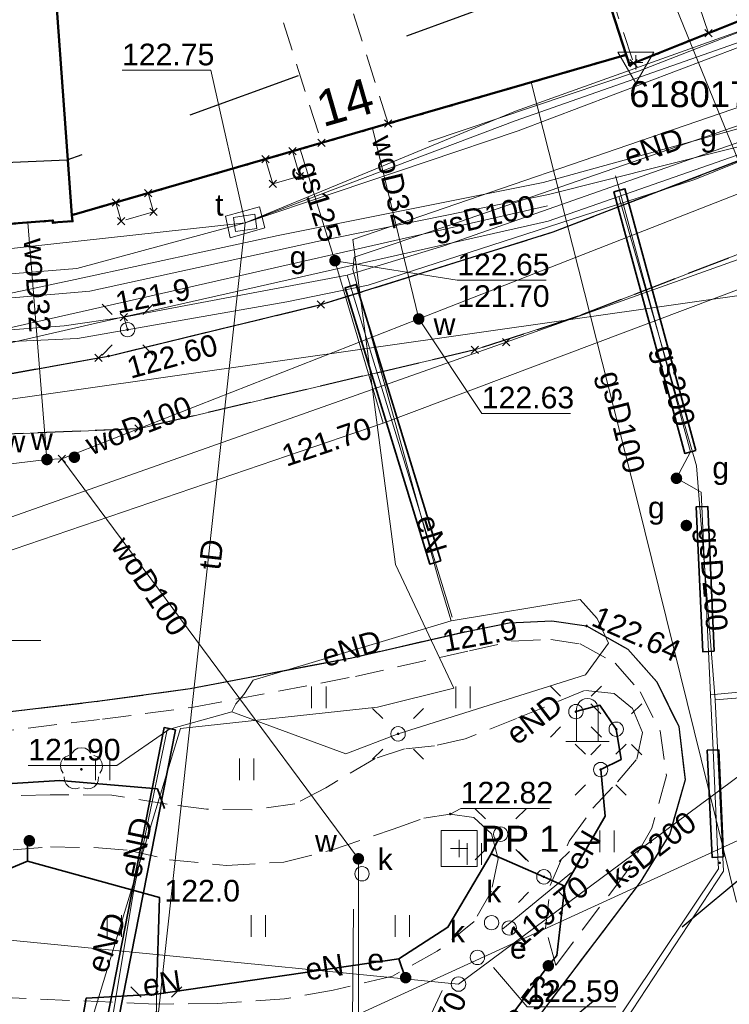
# Model space of a CAD drawing. Extents: x 6472695 to 6473494, y 5822279 to 5823456.
# Tile 12 of 49: x 6472902 to 6472926, y 5822587 to 5822622. Entities that reach past the tile are written whole.
import ezdxf
from ezdxf.enums import TextEntityAlignment as Align

# ---------------------------------------------------------------- set-up
doc = ezdxf.new("R2010")
doc.units = 0
for name, pattern in [('KROPK2', [1, 0.05, -0.95]), ('PRZER1-1', [1, 0.5, -0.5]), ('PRZER2-1', [1.5, 1, -0.5]), ('PRZER3-1', [2, 1.5, -0.5])]:
    doc.linetypes.add(name, pattern=pattern)
doc.layers.get('0').update_dxf_attribs({"color": 253, "linetype": 'CONTINUOUS'})
for name, color, linetype, lineweight in [('EGBU', 253, 'CONTINUOUS', 50), ('EGBZ', 253, 'CONTINUOUS', 18), ('EGDE', 253, 'CONTINUOUS', 18), ('EGPG', 253, 'CONTINUOUS', 18), ('EGUG', 253, 'CONTINUOUS', 18), ('GEPADR_O', 253, 'CONTINUOUS', 18), ('GESJAE', 253, 'CONTINUOUS', 50), ('GSPPRB', 253, 'CONTINUOUS', 18), ('GSSINN', 253, 'CONTINUOUS', 18), ('GUPPRZ_O', 253, 'CONTINUOUS', 18), ('OSSH', 253, 'CONTINUOUS', 18), ('OSSH_O', 253, 'CONTINUOUS', 18), ('OSSP', 253, 'CONTINUOUS', 18), ('OSSP_O', 253, 'CONTINUOUS', 18), ('OTDP', 253, 'CONTINUOUS', 18), ('OTKC', 253, 'CONTINUOUS', 18), ('OTKJ', 7, 'CONTINUOUS', 30), ('OTKK', 7, 'CONTINUOUS', 30), ('OTRS', 253, 'CONTINUOUS', 13), ('OTRS_O', 253, 'CONTINUOUS', 13), ('OTZL', 253, 'CONTINUOUS', 18), ('OTZT', 253, 'CONTINUOUS', 18), ('Ramka sekcyjna', 253, 'CONTINUOUS', 18), ('SUEO', 253, 'CONTINUOUS', 18), ('SUEP', 253, 'CONTINUOUS', 18), ('SUEP_O', 253, 'CONTINUOUS', 18), ('SUEU', 253, 'CONTINUOUS', 18), ('SUEU_O', 253, 'CONTINUOUS', 18), ('SUGP', 253, 'CONTINUOUS', 18), ('SUGP_O', 253, 'CONTINUOUS', 18), ('SUGW', 253, 'CONTINUOUS', 18), ('SUGW_O', 253, 'CONTINUOUS', 18), ('SUKP', 253, 'CONTINUOUS', 18), ('SUKP_O', 253, 'CONTINUOUS', 18), ('SULO', 253, 'CONTINUOUS', 35), ('SUPK', 253, 'CONTINUOUS', 18), ('SUPP', 253, 'CONTINUOUS', 18), ('SUPW', 253, 'CONTINUOUS', 18), ('SUPW_O', 253, 'CONTINUOUS', 18), ('SUTP', 253, 'CONTINUOUS', 18), ('SUTP_O', 253, 'CONTINUOUS', 18), ('SUWP', 253, 'CONTINUOUS', 18), ('SUWP_O', 253, 'CONTINUOUS', 18), ('SUWW', 253, 'CONTINUOUS', 18), ('SUWW_O', 253, 'CONTINUOUS', 18)]:
    doc.layers.add(name, color=color, linetype=linetype, lineweight=lineweight)
doc.styles.add('Arial', font='Arial')

# ---------------------------------------------------------------- blocks, each defined once
blk = doc.blocks.new('D_GSPPRB0')
at = {"color": 0, "lineweight": 18}
for points in [[(-0.12726, -0.12726), (0.12726, 0.12726)], [(-0.12726, 0.12726), (0.12726, -0.12726)]]:
    blk.add_lwpolyline(points, dxfattribs=at)
blk = doc.blocks.new('D_GUPGZA1')
blk.add_hatch(color=0).paths.add_polyline_path([(-0.2, 0), (-0.193185, -0.051764), (-0.173205, -0.1), (-0.141421, -0.141421), (-0.1, -0.173205), (-0.051764, -0.193185), (0, -0.2), (0.051764, -0.193185), (0.1, -0.173205), (0.141421, -0.141421), (0.173205, -0.1), (0.193185, -0.051764), (0.2, 0), (0.193185, 0.051764), (0.173205, 0.1), (0.141421, 0.141421), (0.1, 0.173205), (0.051764, 0.193185), (0, 0.2), (-0.051764, 0.193185), (-0.1, 0.173205), (-0.141421, 0.141421), (-0.173205, 0.1), (-0.193185, 0.051764)])
blk = doc.blocks.new('D_GUPIWZ1_1')
at = {"color": 0}
blk.add_lwpolyline([(0, 0.25), (0.064705, 0.241481), (0.125, 0.216506), (0.176777, 0.176777), (0.216506, 0.125), (0.241481, 0.064705), (0.25, 0), (0.241481, -0.064705), (0.216506, -0.125), (0.176777, -0.176777), (0.125, -0.216506), (0.064705, -0.241481), (0, -0.25), (-0.064705, -0.241481), (-0.125, -0.216506), (-0.176777, -0.176777), (-0.216506, -0.125), (-0.241481, -0.064705), (-0.25, 0), (-0.241481, 0.064705), (-0.216506, 0.125), (-0.176777, 0.176777), (-0.125, 0.216506), (-0.064705, 0.241481)], close=True, dxfattribs=at)
blk = doc.blocks.new('D_GUPIWZ1_3')
at = {"color": 0}
blk.add_lwpolyline([(0.375, -0.25), (-0.375, -0.25), (-0.375, 0.25), (0.375, 0.25)], close=True, dxfattribs=at)
blk = doc.blocks.new('D_GUPWZA1')
blk.add_hatch(color=0).paths.add_polyline_path([(-0.2, 0), (-0.193185, -0.051764), (-0.173205, -0.1), (-0.141421, -0.141421), (-0.1, -0.173205), (-0.051764, -0.193185), (0, -0.2), (0.051764, -0.193185), (0.1, -0.173205), (0.141421, -0.141421), (0.173205, -0.1), (0.193185, -0.051764), (0.2, 0), (0.193185, 0.051764), (0.173205, 0.1), (0.141421, 0.141421), (0.1, 0.173205), (0.051764, 0.193185), (0, 0.2), (-0.051764, 0.193185), (-0.1, 0.173205), (-0.141421, 0.141421), (-0.173205, 0.1), (-0.193185, 0.051764)])
blk = doc.blocks.new('D_GEPPGD1_2')
blk.add_hatch(color=0).paths.add_polyline_path([(0, -0.045), (0.013906, -0.042798), (0.02645, -0.036406), (0.036406, -0.02645), (0.042798, -0.013906), (0.045, 0), (0.042798, 0.013906), (0.036406, 0.02645), (0.02645, 0.036406), (0.013906, 0.042798), (0, 0.045), (-0.013906, 0.042798), (-0.02645, 0.036406), (-0.036406, 0.02645), (-0.042798, 0.013906), (-0.045, 0), (-0.042798, -0.013906), (-0.036406, -0.02645), (-0.02645, -0.036406), (-0.013906, -0.042798)])
blk = doc.blocks.new('D_GSPSSH1')
at = {"color": 0}
blk.add_lwpolyline([(0.625, 0.360844), (-0.625, 0.360844), (0, -0.721688)], close=True, dxfattribs=at)
for points in [[(0.25, 0), (-0.25, 0)], [(0, 0.25), (0, -0.25)]]:
    blk.add_lwpolyline(points, dxfattribs=at)
blk = doc.blocks.new('D_GSPWPS1')
blk.add_hatch(color=0).paths.add_polyline_path([(-0.045, 0), (-0.043467, -0.011647), (-0.038971, -0.0225), (-0.03182, -0.03182), (-0.0225, -0.038971), (-0.011647, -0.043467), (0, -0.045), (0.011647, -0.043467), (0.0225, -0.038971), (0.03182, -0.03182), (0.038971, -0.0225), (0.043467, -0.011647), (0.045, 0), (0.043467, 0.011647), (0.038971, 0.0225), (0.03182, 0.03182), (0.0225, 0.038971), (0.011647, 0.043467), (0, 0.045), (-0.011647, 0.043467), (-0.0225, 0.038971), (-0.03182, 0.03182), (-0.038971, 0.0225), (-0.043467, 0.011647)])
blk = doc.blocks.new('D_GSPOPM1')
at = {"color": 0}
for points in [[(0.375, 0), (0.375, 1.125), (0.362222, 1.222057), (0.32476, 1.3125), (0.265165, 1.390165), (0.1875, 1.44976), (0.097057, 1.487222), (0, 1.5), (-0.097057, 1.487222), (-0.1875, 1.44976), (-0.265165, 1.390165), (-0.32476, 1.3125), (-0.362222, 1.222057), (-0.375, 1.125)], [(-0.375, 0), (-0.375, 1.125)], [(0.75, 0), (-0.75, 0)]]:
    blk.add_lwpolyline(points, dxfattribs=at)
blk = doc.blocks.new('D_GSPSSP1')
at = {"color": 0}
blk.add_lwpolyline([(0.625, 0.625), (0.625, -0.625), (-0.625, -0.625), (-0.625, 0.625)], close=True, dxfattribs=at)
for points in [[(0.3, 0), (-0.3, 0)], [(0, 0.3), (0, -0.3)]]:
    blk.add_lwpolyline(points, dxfattribs=at)
blk = doc.blocks.new('D_GSPRDL1')
blk.add_hatch(color=0).paths.add_polyline_path([(0, -0.045), (0.013906, -0.042798), (0.02645, -0.036406), (0.036406, -0.02645), (0.042798, -0.013906), (0.045, 0), (0.042798, 0.013906), (0.036406, 0.02645), (0.02645, 0.036406), (0.013906, 0.042798), (0, 0.045), (-0.013906, 0.042798), (-0.02645, 0.036406), (-0.036406, 0.02645), (-0.042798, 0.013906), (-0.045, 0), (-0.042798, -0.013906), (-0.036406, -0.02645), (-0.02645, -0.036406), (-0.013906, -0.042798)])
at = {"color": 0}
for points in [[(-0.324277, 0.563333), (-0.240553, 0.662679), (-0.127956, 0.727494), (0, 0.75), (0.127956, 0.727494), (0.240553, 0.662679), (0.324277, 0.563333)], [(-0.635969, -0.134326), (-0.70458, -0.024001), (-0.731429, 0.103115), (-0.713292, 0.231763), (-0.652348, 0.346501), (-0.55591, 0.433559), (-0.435555, 0.482485)], [(0.435555, 0.482485), (0.55591, 0.433559), (0.652348, 0.346501), (0.713292, 0.231763), (0.731429, 0.103115), (0.70458, -0.024001), (0.635969, -0.134326)], [(-0.068773, -0.646351), (-0.194901, -0.677512), (-0.324092, -0.663766), (-0.440839, -0.606763), (-0.531129, -0.513345), (-0.584125, -0.394725), (-0.593465, -0.265141)], [(0.593465, -0.265141), (0.584125, -0.394725), (0.531129, -0.513345), (0.440839, -0.606763), (0.324092, -0.663766), (0.194901, -0.677512), (0.068773, -0.646351)]]:
    blk.add_lwpolyline(points, dxfattribs=at)
blk = doc.blocks.new('D_GUPEUT1')
blk.add_hatch(color=0).paths.add_polyline_path([(-0.2, 0), (-0.193185, -0.051764), (-0.173205, -0.1), (-0.141421, -0.141421), (-0.1, -0.173205), (-0.051764, -0.193185), (0, -0.2), (0.051764, -0.193185), (0.1, -0.173205), (0.141421, -0.141421), (0.173205, -0.1), (0.193185, -0.051764), (0.2, 0), (0.193185, 0.051764), (0.173205, 0.1), (0.141421, 0.141421), (0.1, 0.173205), (0.051764, 0.193185), (0, 0.2), (-0.051764, 0.193185), (-0.1, 0.173205), (-0.141421, 0.141421), (-0.173205, 0.1), (-0.193185, 0.051764)])
blk = doc.blocks.new('D_GUPELA2')
blk.add_hatch(color=0).paths.add_polyline_path([(-0.001087, 0.044987), (0.011881, 0.043403), (0.021281, 0.03965), (0.030065, 0.033482), (0.038133, 0.023893), (0.043117, 0.012881), (0.044986, 0.001113), (0.044323, -0.007777), (0.040557, -0.019497), (0.033417, -0.030138), (0.024849, -0.037517), (0.013788, -0.042836), (0.002013, -0.044955), (-0.00982, -0.043916), (-0.020466, -0.040077), (-0.029541, -0.033946), (-0.036867, -0.025804), (-0.04187, -0.01649), (-0.04461, -0.005909), (-0.044532, 0.006476), (-0.041285, 0.017903), (-0.034764, 0.028574), (-0.024479, 0.03776), (-0.013449, 0.042943)])
at = {"color": 0}
for points in [[(-0.883883, 0.883883), (-0.53033, 0.53033)], [(0.883883, 0.883883), (0.53033, 0.53033)], [(-0.883883, -0.883883), (-0.53033, -0.53033)], [(0.883883, -0.883883), (0.53033, -0.53033)]]:
    blk.add_lwpolyline(points, dxfattribs=at)
blk = doc.blocks.new('D_GUPELA1')
at = {"color": 0}
blk.add_lwpolyline([(0, 0.25), (0.064705, 0.241481), (0.125, 0.216506), (0.176777, 0.176777), (0.216506, 0.125), (0.241481, 0.064705), (0.25, 0), (0.241481, -0.064705), (0.216506, -0.125), (0.176777, -0.176777), (0.125, -0.216506), (0.064705, -0.241481), (0, -0.25), (-0.064705, -0.241481), (-0.125, -0.216506), (-0.176777, -0.176777), (-0.216506, -0.125), (-0.241481, -0.064705), (-0.25, 0), (-0.241481, 0.064705), (-0.216506, 0.125), (-0.176777, 0.176777), (-0.125, 0.216506), (-0.064705, 0.241481)], close=True, dxfattribs=at)
blk = doc.blocks.new('D_GUPISN1')
at = {"color": 0}
blk.add_lwpolyline([(0, 0.25), (0.064705, 0.241481), (0.125, 0.216506), (0.176777, 0.176777), (0.216506, 0.125), (0.241481, 0.064705), (0.25, 0), (0.241481, -0.064705), (0.216506, -0.125), (0.176777, -0.176777), (0.125, -0.216506), (0.064705, -0.241481), (0, -0.25), (-0.064705, -0.241481), (-0.125, -0.216506), (-0.176777, -0.176777), (-0.216506, -0.125), (-0.241481, -0.064705), (-0.25, 0), (-0.241481, 0.064705), (-0.216506, 0.125), (-0.176777, 0.176777), (-0.125, 0.216506), (-0.064705, 0.241481)], close=True, dxfattribs=at)
blk = doc.blocks.new('D_GSSUTR1')
at = {"color": 0}
for points in [[(-0.25666, 0.36165), (-0.25666, -0.38835)], [(0.24334, -0.38835), (0.24334, 0.36165)]]:
    blk.add_lwpolyline(points, dxfattribs=at)

msp = doc.modelspace()

# ---------------------------------------------------------------- linework, layer by layer
at = {"linetype": 'PRZER1-1', "ltscale": 8}
for points in [[(6473015.972, 5822668.559), (6472994.902, 5822657.921), (6472974.069, 5822744.59), (6472961.713, 5822742.027), (6472954.353, 5822745.057), (6472947.022, 5822744.395), (6472948.935, 5822739.377), (6472963.077, 5822649.636), (6472954.471, 5822643.913), (6472941.488, 5822630.565), (6472903.408, 5822616.646), (6472870.365, 5822615.347)], [(6472867.427, 5822584.768), (6472899.009, 5822582.347), (6472904.485, 5822578.253), (6472918.602, 5822584.949), (6472931.947, 5822596.048), (6472961.416, 5822608.307), (6472985.727, 5822620.307), (6472990.013, 5822623.143), (6472991.048, 5822621.843), (6473001.374, 5822628.822), (6473000.679, 5822630.199), (6473029.761, 5822649.439)]]:
    msp.add_lwpolyline(points, dxfattribs=at)
at = {"layer": 'EGBU', "linetype": 'Continuous'}
msp.add_lwpolyline([(6472954.7, 5822632.982), (6472943.322, 5822628.281), (6472943.388, 5822628.125), (6472936.524, 5822625.382), (6472936.427, 5822625.612), (6472926.681, 5822621.698), (6472926.767, 5822621.495), (6472925.676, 5822621.057), (6472923.073, 5822620.01), (6472922.925, 5822619.951), (6472922.811, 5822620.303), (6472920.274, 5822628.168), (6472920.369, 5822628.199), (6472922.918, 5822629.024), (6472921.44, 5822633.27), (6472924.731, 5822634.644), (6472924.993, 5822634.537), (6472931.757, 5822637.364), (6472931.23, 5822638.661), (6472952.981, 5822647.494), (6472955.02, 5822642.482), (6472956.696, 5822638.36), (6472958.343, 5822634.312), (6472954.75, 5822632.862)], close=True, dxfattribs=at)
for points in [[(6472901.935, 5822637.366), (6472903.582, 5822614.745), (6472903.6, 5822614.536), (6472902.922, 5822614.484), (6472902.916, 5822614.554), (6472898.389, 5822614.209), (6472898.394, 5822614.139), (6472897.826, 5822614.096), (6472897.821, 5822614.166), (6472891.459, 5822613.681), (6472891.464, 5822613.611), (6472891.075, 5822613.581), (6472888.891, 5822613.415), (6472888.253, 5822613.366), (6472888.248, 5822613.436), (6472888.138, 5822613.428), (6472887.131, 5822626.84)], [(6472920.274, 5822628.168), (6472922.811, 5822620.303), (6472914.556, 5822617.917), (6472912.245, 5822617.249), (6472903.582, 5822614.745), (6472901.935, 5822637.366)]]:
    msp.add_lwpolyline(points, dxfattribs=at)
at = {"layer": 'EGBZ', "linetype": 'PRZER2-1'}
for points in [[(6472914.556, 5822617.917), (6472910.947, 5822629.294), (6472908.641, 5822628.559), (6472912.245, 5822617.249)], [(6472925.676, 5822621.057), (6472922.918, 5822629.024), (6472920.369, 5822628.199), (6472923.073, 5822620.01)]]:
    msp.add_lwpolyline(points, dxfattribs=at)
at = {"layer": 'EGDE', "linetype": 'Continuous'}
for points in [[(6472958.343, 5822634.312), (6472954.75, 5822632.862), (6472954.7, 5822632.982), (6472943.322, 5822628.281), (6472943.388, 5822628.125), (6472936.524, 5822625.382), (6472936.427, 5822625.612), (6472926.681, 5822621.698), (6472926.767, 5822621.495), (6472922.925, 5822619.951), (6472922.811, 5822620.303), (6472919.101, 5822631.805), (6472914.703, 5822644.763), (6472911.527, 5822643.698), (6472911.142, 5822653.411), (6472931.301, 5822658.08), (6472946.312, 5822663.89)], [(6472922.811, 5822620.303), (6472903.582, 5822614.745), (6472901.919, 5822637.595), (6472901.579, 5822637.583), (6472901.157, 5822650.021), (6472901.783, 5822650.037), (6472901.659, 5822653.034), (6472911.142, 5822653.411), (6472911.527, 5822643.698), (6472914.703, 5822644.763), (6472919.101, 5822631.805)], [(6472847.489, 5822472.189), (6472838.691, 5822476.963), (6472858.077, 5822503.153), (6472861.934, 5822508.203), (6472870.236, 5822519.279), (6472888.274, 5822543.02), (6472891.286, 5822546.982), (6472896.898, 5822554.366), (6472900.9, 5822564.309), (6472903.241, 5822573.841), (6472903.453, 5822573.784), (6472905.167, 5822580.324), (6472905.693, 5822580.649), (6472904.255, 5822582.798), (6472942.484, 5822600.286), (6472934.635, 5822590.138), (6472910.451, 5822558.58), (6472910.149, 5822558.143), (6472910.21, 5822557.985), (6472886.117, 5822525.173)]]:
    msp.add_lwpolyline(points, close=True, dxfattribs=at)
for points in [[(6472901.157, 5822650.021), (6472901.579, 5822637.583), (6472901.919, 5822637.595), (6472903.582, 5822614.745), (6472903.6, 5822614.536), (6472902.922, 5822614.484), (6472902.916, 5822614.554), (6472898.389, 5822614.209), (6472898.394, 5822614.139), (6472897.826, 5822614.096), (6472897.821, 5822614.166), (6472891.459, 5822613.681), (6472891.464, 5822613.611), (6472888.253, 5822613.366), (6472888.248, 5822613.436), (6472888.138, 5822613.428), (6472887.131, 5822626.84), (6472886.623, 5822637.404), (6472885.237, 5822658.049)], [(6472898.389, 5822614.209), (6472902.916, 5822614.554), (6472902.922, 5822614.484), (6472903.6, 5822614.536), (6472903.582, 5822614.745), (6472922.811, 5822620.303), (6472922.925, 5822619.951), (6472926.767, 5822621.495)], [(6472942.484, 5822600.286), (6472904.255, 5822582.798)]]:
    msp.add_lwpolyline(points, dxfattribs=at)
at = {"layer": 'EGUG', "linetype": 'PRZER1-1'}
msp.add_lwpolyline([(6472946.312, 5822663.89), (6472958.343, 5822634.312), (6472954.75, 5822632.862), (6472954.7, 5822632.982), (6472943.322, 5822628.281), (6472943.388, 5822628.125), (6472936.524, 5822625.382), (6472936.427, 5822625.612), (6472926.681, 5822621.698), (6472926.767, 5822621.495), (6472925.676, 5822621.057), (6472923.073, 5822620.01), (6472922.925, 5822619.951), (6472922.811, 5822620.303), (6472919.101, 5822631.805), (6472914.703, 5822644.763), (6472911.527, 5822643.698), (6472911.142, 5822653.411), (6472931.301, 5822658.08)], close=True, dxfattribs=at)
for points in [[(6472919.101, 5822631.805), (6472922.811, 5822620.303), (6472914.556, 5822617.917), (6472912.245, 5822617.249), (6472903.582, 5822614.745), (6472903.6, 5822614.536), (6472902.922, 5822614.484), (6472902.916, 5822614.554), (6472898.389, 5822614.209)], [(6472898.389, 5822614.209), (6472902.916, 5822614.554), (6472902.922, 5822614.484), (6472903.6, 5822614.536), (6472903.582, 5822614.745), (6472912.245, 5822617.249), (6472914.556, 5822617.917), (6472922.811, 5822620.303), (6472922.925, 5822619.951), (6472923.073, 5822620.01), (6472925.676, 5822621.057), (6472926.767, 5822621.495)]]:
    msp.add_lwpolyline(points, dxfattribs=at)
at = {"layer": 'GESJAE', "linetype": 'KROPK2'}
for points in [[(6472898.389, 5822614.209), (6472902.916, 5822614.554), (6472902.922, 5822614.484), (6472903.6, 5822614.536), (6472903.582, 5822614.745), (6472922.811, 5822620.303), (6472922.925, 5822619.951), (6472926.767, 5822621.495)], [(6472926.767, 5822621.495), (6472922.925, 5822619.951), (6472922.811, 5822620.303), (6472903.582, 5822614.745), (6472903.6, 5822614.536), (6472902.922, 5822614.484), (6472902.916, 5822614.554), (6472898.389, 5822614.209)]]:
    msp.add_lwpolyline(points, dxfattribs=at)
at = {"layer": 'GSSINN', "linetype": 'Continuous'}
msp.add_lwpolyline([(6472970.195, 5822633.963), (6472956.347, 5822625.208), (6472937.557, 5822617.589), (6472921.148, 5822611.238), (6472917.563, 5822610.069), (6472905.89, 5822607.335), (6472886.237, 5822606.55), (6472894.961, 5822608.099), (6472896.924, 5822608.445), (6472904.851, 5822609.86), (6472912.221, 5822611.642), (6472920.28, 5822614.161), (6472936.274, 5822620.31), (6472963.743, 5822631.359), (6472965.102, 5822631.906)], close=True, dxfattribs=at)
at = {"layer": 'GUPPRZ_O', "linetype": 'Continuous', "flags": 128}
for points in [[(6472909.593, 5822614.477), (6472908.399, 5822619.766), (6472905.319, 5822619.766)], [(6472912.71, 5822613.165), (6472916.954, 5822612.485), (6472920.034, 5822612.485)], [(6472915.616, 5822611.146), (6472917.806, 5822607.872), (6472920.886, 5822607.872)], [(6472906.975, 5822596.935), (6472905.144, 5822595.664), (6472902.064, 5822595.664)], [(6472918.535, 5822590.004), (6472920.917, 5822591.956)], [(6472918.208, 5822588.657), (6472919.381, 5822587.295), (6472922.461, 5822587.295)], [(6472915.128, 5822585.071), (6472916.427, 5822587.864)]]:
    msp.add_lwpolyline(points, dxfattribs=at)
at = {"layer": 'OTKC', "linetype": 'PRZER2-1'}
msp.add_lwpolyline([(6472870.061, 5822605.887), (6472877.4, 5822606.114), (6472877.383, 5822607.25), (6472879.47, 5822607.342), (6472879.44, 5822606.184), (6472882.916, 5822606.302), (6472882.854, 5822607.479), (6472884.97, 5822607.482), (6472884.992, 5822606.373), (6472885.217, 5822606.381, -0.000024), (6472894.961, 5822608.099), (6472894.708, 5822609.164), (6472896.785, 5822609.545), (6472896.924, 5822608.445), (6472899.055, 5822608.82), (6472904.508, 5822609.793), (6472904.851, 5822609.86), (6472912.221, 5822611.642), (6472920.28, 5822614.161), (6472936.274, 5822620.31)], format="xyb", dxfattribs=at)
for points in [[(6472926.767, 5822621.495), (6472925.676, 5822621.057), (6472923.073, 5822620.01), (6472922.925, 5822619.951), (6472922.811, 5822620.303), (6472914.556, 5822617.917), (6472912.245, 5822617.249), (6472911.238, 5822616.958), (6472911.486, 5822616.1), (6472910.547, 5822615.829), (6472910.299, 5822616.687), (6472906.226, 5822615.509), (6472906.412, 5822614.863), (6472905.291, 5822614.539), (6472905.104, 5822615.185), (6472903.582, 5822614.745), (6472903.6, 5822614.536), (6472902.922, 5822614.484), (6472902.916, 5822614.554), (6472898.389, 5822614.209)], [(6472900.46, 5822597.42), (6472904.55, 5822597.9), (6472907.68, 5822598.33), (6472913.29, 5822599.4), (6472917.23, 5822600.3), (6472918.76, 5822600.61), (6472920.23, 5822600.68), (6472921.44, 5822600.5), (6472922.87, 5822599.7), (6472923.88, 5822598.56), (6472924.64, 5822597.01), (6472924.86, 5822595.16), (6472924.33, 5822593.29), (6472923.3, 5822591.62), (6472918.55, 5822585.34)], [(6472900.57, 5822596.78), (6472904.64, 5822597.27), (6472907.8, 5822597.68), (6472913.42, 5822598.75), (6472917.38, 5822599.64), (6472918.84, 5822599.97), (6472920.2, 5822600.03), (6472921.22, 5822599.88), (6472922.43, 5822599.21), (6472923.3, 5822598.22), (6472923.99, 5822596.86), (6472924.21, 5822595.31), (6472923.71, 5822593.49), (6472922.8, 5822591.94), (6472920.37, 5822588.73), (6472920.02, 5822590.02), (6472920.18, 5822591.5), (6472920.84, 5822593.04), (6472921.66, 5822594.18), (6472922.51, 5822595.1), (6472923.18, 5822595.88), (6472923.38, 5822596.81), (6472923.04, 5822597.64), (6472922.4, 5822598.16), (6472921.37, 5822598.26), (6472919.01, 5822597.29), (6472917.23, 5822596.59), (6472916.16, 5822596.34), (6472915.12, 5822596.24), (6472914.1, 5822595.9), (6472912.39, 5822594.89), (6472911.32, 5822594.33), (6472909.82, 5822594.12), (6472908.25, 5822594.15), (6472906.89, 5822594.32), (6472904.97, 5822594.63), (6472902.82, 5822594.65), (6472901.06, 5822594.59)], [(6472900.05, 5822592.62), (6472902.84, 5822592.84), (6472904.5, 5822592.81), (6472905.57, 5822592.72), (6472906.97, 5822592.39), (6472908.94, 5822592.2), (6472910.94, 5822592.31), (6472912.62, 5822592.74), (6472914.73, 5822593.45), (6472915.79, 5822593.83), (6472916.71, 5822593.98), (6472917.53, 5822593.86), (6472918.14, 5822593.29), (6472918.37, 5822592.42), (6472918.14, 5822591.31), (6472917.54, 5822590.25), (6472916.26, 5822589.22), (6472914.7, 5822588.36), (6472912.65, 5822587.87), (6472910.96, 5822587.57), (6472908.62, 5822587.41), (6472906.49, 5822587.39), (6472899.53, 5822587.69)]]:
    msp.add_lwpolyline(points, dxfattribs=at)
at = {"layer": 'OTKJ', "linetype": 'PRZER3-1'}
msp.add_lwpolyline([(6472937.557, 5822617.589), (6472921.148, 5822611.238), (6472917.563, 5822610.069), (6472905.89, 5822607.335), (6472886.237, 5822606.55), (6472890.491, 5822607.311), (6472894.961, 5822608.099), (6472896.924, 5822608.445), (6472904.851, 5822609.86), (6472912.221, 5822611.642), (6472920.28, 5822614.161), (6472936.274, 5822620.31), (6472963.743, 5822631.359), (6472965.102, 5822631.906), (6472970.195, 5822633.963), (6472956.347, 5822625.208)], close=True, dxfattribs=at)
msp.add_lwpolyline([(6472937.557, 5822617.589), (6472921.148, 5822611.238), (6472917.563, 5822610.069), (6472905.89, 5822607.335), (6472886.237, 5822606.55), (6472884.992, 5822606.373), (6472882.916, 5822606.302), (6472879.44, 5822606.184), (6472877.4, 5822606.114), (6472870.061, 5822605.887), (6472859.31, 5822605.57), (6472846.823, 5822605.981), (6472833.733, 5822605.844), (6472819.889, 5822605.723, -0.227899), (6472816.061, 5822607.584, -0.212926), (6472815.023, 5822611.328)], format="xyb", dxfattribs=at)
msp.add_lwpolyline([(6472900.46, 5822597.42), (6472904.55, 5822597.9), (6472907.68, 5822598.33), (6472913.29, 5822599.4), (6472917.23, 5822600.3), (6472918.76, 5822600.61), (6472920.23, 5822600.68), (6472921.44, 5822600.5), (6472922.87, 5822599.7), (6472923.88, 5822598.56), (6472924.64, 5822597.01), (6472924.86, 5822595.16), (6472924.33, 5822593.29), (6472923.3, 5822591.62), (6472918.55, 5822585.34)], dxfattribs=at)
at = {"layer": 'OTKK', "linetype": 'Continuous'}
msp.add_lwpolyline([(6472870.061, 5822605.887), (6472877.4, 5822606.114), (6472879.44, 5822606.184), (6472882.916, 5822606.302), (6472884.992, 5822606.373), (6472885.217, 5822606.381), (6472890.491, 5822607.311), (6472894.961, 5822608.099), (6472896.924, 5822608.445), (6472899.055, 5822608.82), (6472904.508, 5822609.793), (6472904.851, 5822609.86), (6472912.221, 5822611.642), (6472920.28, 5822614.161), (6472936.274, 5822620.31), (6472955.901, 5822628.198), (6472963.743, 5822631.359), (6472965.102, 5822631.906), (6472971.892, 5822634.642, 0.106878), (6472974.689, 5822636.685, 0.07554), (6472976.245, 5822639.27, 0.16404), (6472976.704, 5822644.787)], format="xyb", dxfattribs=at)
msp.add_lwpolyline([(6472900.46, 5822597.42), (6472904.55, 5822597.9), (6472907.68, 5822598.33), (6472913.29, 5822599.4), (6472917.23, 5822600.3), (6472918.76, 5822600.61), (6472920.23, 5822600.68), (6472921.44, 5822600.5), (6472922.87, 5822599.7), (6472923.88, 5822598.56), (6472924.64, 5822597.01), (6472924.86, 5822595.16), (6472924.33, 5822593.29), (6472923.3, 5822591.62), (6472918.55, 5822585.34)], dxfattribs=at)
at = {"layer": 'OTRS_O', "linetype": 'Continuous', "flags": 128}
msp.add_lwpolyline([(6472916.71, 5822593.98), (6472917.075, 5822594.173), (6472920.155, 5822594.173)], dxfattribs=at)
at = {"layer": 'OTZT', "linetype": 'PRZER2-1'}
for points in [[(6472900.57, 5822596.78), (6472904.64, 5822597.27), (6472907.8, 5822597.68), (6472913.42, 5822598.75), (6472917.38, 5822599.64), (6472918.84, 5822599.97), (6472920.2, 5822600.03), (6472921.22, 5822599.88), (6472922.43, 5822599.21), (6472923.3, 5822598.22), (6472923.99, 5822596.86), (6472924.21, 5822595.31), (6472923.71, 5822593.49), (6472922.8, 5822591.94), (6472920.37, 5822588.73), (6472920.02, 5822590.02), (6472920.18, 5822591.5), (6472920.84, 5822593.04), (6472921.66, 5822594.18), (6472922.51, 5822595.1), (6472923.18, 5822595.88), (6472923.38, 5822596.81), (6472923.04, 5822597.64), (6472922.4, 5822598.16), (6472921.37, 5822598.26), (6472919.01, 5822597.29), (6472917.23, 5822596.59), (6472916.16, 5822596.34), (6472915.12, 5822596.24), (6472914.1, 5822595.9), (6472912.39, 5822594.89), (6472911.32, 5822594.33), (6472909.82, 5822594.12), (6472908.25, 5822594.15), (6472906.89, 5822594.32), (6472904.97, 5822594.63), (6472902.82, 5822594.65), (6472901.06, 5822594.59)], [(6472900.05, 5822592.62), (6472902.84, 5822592.84), (6472904.5, 5822592.81), (6472905.57, 5822592.72), (6472906.97, 5822592.39), (6472908.94, 5822592.2), (6472910.94, 5822592.31), (6472912.62, 5822592.74), (6472914.73, 5822593.45), (6472915.79, 5822593.83), (6472916.71, 5822593.98), (6472917.53, 5822593.86), (6472918.14, 5822593.29), (6472918.37, 5822592.42), (6472918.14, 5822591.31), (6472917.54, 5822590.25), (6472916.26, 5822589.22), (6472914.7, 5822588.36), (6472912.65, 5822587.87), (6472910.96, 5822587.57), (6472908.62, 5822587.41), (6472906.49, 5822587.39), (6472899.53, 5822587.69)]]:
    msp.add_lwpolyline(points, dxfattribs=at)
at = {"layer": 'Ramka sekcyjna', "linetype": 'Continuous', "flags": 128}
msp.add_lwpolyline([(6472902.5, 5822600), (6472897.5, 5822600)], dxfattribs=at)
at = {"layer": 'SUEP', "linetype": 'Continuous'}
for points in [[(6472972.155, 5822636.688), (6472960.815, 5822631.7), (6472939.639, 5822622.927), (6472913.326, 5822613.902), (6472914.804, 5822602.634), (6472916.838, 5822598.346), (6472914.18, 5822597.679), (6472907.354, 5822596.949), (6472904.194, 5822586.576)], [(6472969.382, 5822634.225), (6472966.579, 5822636.571), (6472954.066, 5822631.641), (6472936.642, 5822624.964), (6472923.247, 5822619.733), (6472915.95, 5822617.291)], [(6472972.293, 5822636.256), (6472961.144, 5822631.164), (6472951.807, 5822627.453), (6472941.937, 5822623.386), (6472936.541, 5822621.33), (6472929.051, 5822618.665), (6472916.696, 5822614.397), (6472913.378, 5822613.29), (6472913.327, 5822612.864), (6472916.29, 5822602.169), (6472916.737, 5822600.68)], [(6472913.134, 5822612.665), (6472916.482, 5822613.685), (6472928.47, 5822617.89), (6472930.676, 5822618.426), (6472932.972, 5822619.695), (6472933.205, 5822619.791), (6472937.52, 5822621.518), (6472950.537, 5822626.545), (6472950.765, 5822626.651), (6472967.747, 5822633.993), (6472968.304, 5822634.217), (6472970.382, 5822635.482), (6472971.134, 5822635.083), (6472971.893, 5822635.28)], [(6472809.571, 5822607.091), (6472820.186, 5822606.314), (6472824.445, 5822606.356), (6472846.249, 5822608.018), (6472854.842, 5822608.588), (6472865, 5822609.069), (6472875.829, 5822609.9), (6472878.018, 5822609.681), (6472890.847, 5822609.944), (6472897.164, 5822610.164), (6472903.776, 5822610.47), (6472911.044, 5822611.739), (6472913.86, 5822612.311), (6472925.2, 5822615.986), (6472939.135, 5822621.595), (6472949.341, 5822625.712), (6472957.879, 5822629.474), (6472966.604, 5822633.42), (6472970.331, 5822635.091), (6472971.693, 5822635.106)], [(6472905.386, 5822611.207), (6472913.134, 5822612.665)], [(6472916.774, 5822600.8), (6472916.184, 5822602.722), (6472913.251, 5822612.283), (6472913.134, 5822612.665)], [(6472801.096, 5822607.943), (6472825.824, 5822606.485), (6472826.015, 5822606.639), (6472826.462, 5822607.001), (6472836.114, 5822607.031), (6472851.332, 5822607.013), (6472856.726, 5822607.512), (6472860.327, 5822607.63), (6472866.701, 5822608.204), (6472869.936, 5822608.395), (6472872.725, 5822608.677), (6472875.552, 5822609.11), (6472877.23, 5822608.717), (6472898.321, 5822610.533), (6472903.308, 5822610.908), (6472905.386, 5822611.207)], [(6472905.386, 5822611.207), (6472905.44, 5822611.02), (6472905.511, 5822610.774)], [(6472916.737, 5822600.68), (6472921.222, 5822601.42), (6472921.807, 5822600.758), (6472922.197, 5822599.9), (6472921.4, 5822598.81), (6472914.9, 5822596.76), (6472913.089, 5822596.07), (6472909.132, 5822597.524)], [(6472916.737, 5822600.68), (6472909.873, 5822598.615), (6472909.551, 5822598.124), (6472909.263, 5822597.798), (6472909.132, 5822597.524)], [(6472918.46, 5822593.28), (6472918.13, 5822592.6), (6472919.96, 5822591.8), (6472920.69, 5822591.48), (6472922.09, 5822593.9), (6472921.93, 5822595.52), (6472922.64, 5822595.87), (6472922.47, 5822596.92), (6472921.9, 5822597.75), (6472921.07, 5822597.53)], [(6472909.132, 5822597.524), (6472906.885, 5822596.897), (6472905.714, 5822591.293), (6472904.773, 5822585.593), (6472903.146, 5822582.513)], [(6472906.79, 5822594.17), (6472906.55, 5822594.85), (6472903.16, 5822595.14), (6472898.92, 5822594.88), (6472895.03, 5822593.56), (6472894.96, 5822592.88), (6472895.03, 5822593.56), (6472892.8, 5822593.5), (6472890.27, 5822590.46), (6472890.72, 5822590.13), (6472890.33, 5822589.77), (6472892.83, 5822588.51), (6472892.66, 5822588.18), (6472892.83, 5822588.51), (6472902.04, 5822592.34), (6472902.04, 5822592.94), (6472902.04, 5822592.34), (6472906.62, 5822591.08), (6472906.52, 5822587.73), (6472904.08, 5822587.6), (6472903.23, 5822582.72)], [(6472918.46, 5822593.28), (6472918.13, 5822592.6), (6472916.63, 5822590.06), (6472914.92, 5822588.96), (6472906.52, 5822587.73), (6472904.08, 5822587.6), (6472903.23, 5822582.72)], [(6472903.23, 5822582.72), (6472904.08, 5822587.6), (6472906.52, 5822587.73), (6472906.51, 5822587.1), (6472906.52, 5822587.73), (6472914.92, 5822588.96), (6472915.16, 5822588.28), (6472914.92, 5822588.96), (6472916.63, 5822590.06), (6472918.13, 5822592.6), (6472919.96, 5822591.8), (6472920.69, 5822591.48), (6472920.41, 5822589.07), (6472920.11, 5822588.72), (6472917.83, 5822585.64), (6472912.95, 5822585.18), (6472911.23, 5822584.4), (6472910.36, 5822584.88)]]:
    msp.add_lwpolyline(points, dxfattribs=at)
at = {"layer": 'SUGP', "linetype": 'Continuous'}
for points in [[(6472914.378, 5822607.526), (6472953.165, 5822622.116), (6472979.966, 5822631.813), (6472982.28, 5822632.57), (6472985.408, 5822641.071), (6472999.454, 5822649.641), (6473016.449, 5822659.714), (6473037.145, 5822671.886), (6473044.558, 5822676.253), (6473045.511, 5822676.808)], [(6472922.086, 5822633.54), (6472921.777, 5822634.278), (6472919.842, 5822633.47), (6472920.15, 5822632.732), (6472928.416, 5822612.458)], [(6472922.557, 5822615.389), (6472955.777, 5822626.992), (6472972.883, 5822633.557)], [(6472854.118, 5822608.344), (6472858.141, 5822608.703), (6472864.384, 5822609.238), (6472881.275, 5822610.703), (6472896.52, 5822610.988), (6472903.694, 5822612.512), (6472910.733, 5822614.036), (6472919.933, 5822615.875), (6472929.041, 5822618.38), (6472936.148, 5822620.29)], [(6472834.744, 5822606.845), (6472848.533, 5822607.73), (6472861.408, 5822608.514), (6472880.504, 5822610.113), (6472895.674, 5822611.381), (6472904.198, 5822612.107), (6472912.088, 5822613.831), (6472920.12, 5822615.46), (6472932.031, 5822618.453), (6472935.893, 5822619.553)], [(6472926.647, 5822590.918), (6472923.221, 5822604.766), (6472919.514, 5822619.35)], [(6472912.71, 5822613.165), (6472911.503, 5822617.034)], [(6472914.378, 5822607.526), (6472912.71, 5822613.165), (6472911.503, 5822617.034)], [(6472926.016, 5822592.08), (6472925.998, 5822592.482), (6472925.829, 5822596.199), (6472925.742, 5822598.108), (6472925.673, 5822599.615), (6472925.444, 5822604.638), (6472925.421, 5822605.141), (6472924.56, 5822605.62), (6472925.042, 5822606.536), (6472922.581, 5822615.605), (6472922.446, 5822616.104)], [(6472814.189, 5822601.773), (6472829.528, 5822602.53), (6472869.703, 5822605.394), (6472886.385, 5822606.871), (6472904.426, 5822610.997), (6472920.104, 5822614.532), (6472922.557, 5822615.389)], [(6472911.872, 5822570.303), (6472922.301, 5822586.079), (6472926.194, 5822592.001), (6472925.903, 5822597.936), (6472925.26, 5822606.057), (6472922.557, 5822615.389)], [(6472844.362, 5822603.843), (6472855.611, 5822604.739), (6472869.581, 5822605.854), (6472879.561, 5822606.666), (6472884.1, 5822607.035), (6472887.443, 5822607.698), (6472894.846, 5822609.36), (6472904.295, 5822611.482), (6472920.09, 5822615.065)], [(6472914.378, 5822607.526), (6472912.71, 5822613.165)], [(6472834.864, 5822605.125), (6472838.034, 5822601.537), (6472852.914, 5822601.873), (6472858.192, 5822601.674), (6472878.682, 5822602.188), (6472880.236, 5822601.169), (6472881.758, 5822599.751), (6472898.239, 5822602.028), (6472914.378, 5822607.526)], [(6472838.034, 5822601.537), (6472852.914, 5822601.873), (6472858.192, 5822601.674), (6472878.682, 5822602.188), (6472880.236, 5822601.169), (6472881.758, 5822599.751), (6472898.239, 5822602.028), (6472914.378, 5822607.526)], [(6472925.742, 5822598.108), (6472929.816, 5822598.499), (6472936.688, 5822599.159), (6472937.302, 5822599.249)], [(6472925.903, 5822597.936), (6472938.293, 5822598.946), (6472940.294, 5822597.454)], [(6472889.841, 5822534.122), (6472895.971, 5822542.297), (6472897.901, 5822544.87), (6472899.8, 5822547.404), (6472902.857, 5822552.148), (6472904.853, 5822556.433), (6472908.135, 5822563.482), (6472910.53, 5822568.624), (6472911.01, 5822569.656), (6472911.733, 5822570.736), (6472913.289, 5822573.061), (6472914.373, 5822574.681), (6472916.401, 5822577.712), (6472920.875, 5822584.398), (6472926.016, 5822592.08)]]:
    msp.add_lwpolyline(points, dxfattribs=at)
at = {"layer": 'SUKP', "linetype": 'Continuous'}
for points in [[(6472953.18, 5822616.103), (6472931.361, 5822612.614), (6472893.171, 5822607.184)], [(6472927.238, 5822595.675), (6472916.997, 5822588.083)], [(6472916.997, 5822588.083), (6472881.619, 5822591.549), (6472872.809, 5822592.231), (6472863.012, 5822592.936), (6472853.703, 5822594.557)]]:
    msp.add_lwpolyline(points, dxfattribs=at)
at = {"layer": 'SULO', "linetype": 'Continuous'}
for points in [[(6472925.235, 5822606.588), (6472922.774, 5822615.658), (6472922.388, 5822615.553), (6472924.849, 5822606.484)], [(6472916.381, 5822602.763), (6472913.442, 5822612.342), (6472913.06, 5822612.224), (6472915.998, 5822602.646)], [(6472925.873, 5822599.624), (6472925.644, 5822604.647), (6472925.244, 5822604.629), (6472925.473, 5822599.606)], [(6472905.074, 5822586.21), (6472907.171, 5822596.896), (6472906.779, 5822596.974), (6472904.682, 5822586.288)], [(6472926.198, 5822592.491), (6472926.028, 5822596.208), (6472925.629, 5822596.19), (6472925.798, 5822592.472)]]:
    msp.add_lwpolyline(points, close=True, dxfattribs=at)
for points in [[(6472920.69, 5822591.48), (6472922.09, 5822593.9), (6472921.93, 5822595.52), (6472922.64, 5822595.87), (6472922.47, 5822596.92), (6472921.9, 5822597.75), (6472921.07, 5822597.53)], [(6472906.79, 5822594.17), (6472906.55, 5822594.85), (6472903.16, 5822595.14), (6472898.92, 5822594.88), (6472895.03, 5822593.56), (6472894.96, 5822592.88), (6472895.03, 5822593.56), (6472892.8, 5822593.5), (6472890.27, 5822590.46), (6472890.72, 5822590.13), (6472890.33, 5822589.77), (6472892.83, 5822588.51), (6472892.66, 5822588.18), (6472892.83, 5822588.51), (6472902.04, 5822592.34), (6472902.04, 5822592.94), (6472902.04, 5822592.34), (6472906.62, 5822591.08), (6472906.52, 5822587.73), (6472904.08, 5822587.6), (6472903.23, 5822582.72)], [(6472918.46, 5822593.28), (6472918.13, 5822592.6)], [(6472906.52, 5822587.73), (6472914.92, 5822588.96), (6472915.16, 5822588.28), (6472914.92, 5822588.96), (6472916.63, 5822590.06), (6472918.13, 5822592.6), (6472919.96, 5822591.8), (6472920.69, 5822591.48), (6472920.41, 5822589.07), (6472920.11, 5822588.72), (6472917.83, 5822585.64), (6472912.95, 5822585.18), (6472911.23, 5822584.4), (6472910.36, 5822584.88)]]:
    msp.add_lwpolyline(points, dxfattribs=at)
at = {"layer": 'SUPK', "linetype": 'Continuous'}
msp.add_lwpolyline([(6472908.912, 5822614.712), (6472909.071, 5822613.958), (6472910.271, 5822614.303), (6472910.092, 5822615.036)], close=True, dxfattribs=at)
at = {"layer": 'SUTP', "linetype": 'Continuous'}
for points in [[(6472909.593, 5822614.477), (6472918.977, 5822618.351), (6472931.522, 5822622.841), (6472941.117, 5822626.632), (6472964.763, 5822636.275), (6472974.821, 5822639.893)], [(6472974.821, 5822639.893), (6472974.813, 5822639.111), (6472960.951, 5822633.773), (6472950.009, 5822629.543), (6472937.281, 5822624.756), (6472927.662, 5822621.065), (6472918.959, 5822618.02), (6472909.593, 5822614.477)], [(6472958.427, 5822630.453), (6472933.719, 5822622.475), (6472927.863, 5822620.998), (6472919.065, 5822617.667), (6472909.593, 5822614.477)], [(6472909.593, 5822614.477), (6472890.296, 5822612.357), (6472872.672, 5822610.97), (6472861.242, 5822611.206)], [(6472909.593, 5822614.477), (6472903.752, 5822612.897), (6472889.612, 5822611.751), (6472875.993, 5822610.695), (6472861.333, 5822609.637), (6472861.242, 5822611.206)], [(6472909.593, 5822614.477), (6472905.724, 5822579.32)]]:
    msp.add_lwpolyline(points, dxfattribs=at)
at = {"layer": 'SUWP', "linetype": 'Continuous'}
for points in [[(6473140.32, 5822709.22), (6473139.926, 5822708.7), (6473114.692, 5822699.857), (6473111.144, 5822698.613), (6473105.054, 5822696.282), (6473100.269, 5822694.449), (6473080.868, 5822687.32), (6473065.658, 5822681.322), (6473050.319, 5822673.096), (6473032.167, 5822663.287), (6473009.452, 5822650.965), (6472999.137, 5822645.553), (6472998.414, 5822643.996), (6472989.869, 5822638.932), (6472984.831, 5822636.147), (6472966.436, 5822628.153), (6472940.074, 5822617.973), (6472918.653, 5822610.339), (6472899.747, 5822603.671), (6472872.493, 5822601.192), (6472854.019, 5822600.523), (6472849.725, 5822600.355), (6472833.974, 5822600.941), (6472817.874, 5822601.443)], [(6472915.616, 5822611.146), (6472932.668, 5822617.823), (6472943.011, 5822621.759), (6472946.818, 5822623.281), (6472950.146, 5822624.478), (6472981.75, 5822636.878)], [(6472915.616, 5822611.146), (6472914.008, 5822617.758)], [(6472902.713, 5822606.27), (6472902.052, 5822614.488)], [(6472903.225, 5822606.295), (6472915.616, 5822611.146)], [(6472813.366, 5822604.107), (6472833.329, 5822602.946), (6472837.53, 5822602.905), (6472851.282, 5822603.673), (6472862.997, 5822604.066), (6472875.977, 5822604.299), (6472891.106, 5822604.879), (6472902.713, 5822606.27), (6472903.225, 5822606.295)], [(6472913.523, 5822592.426), (6472903.225, 5822606.295)], [(6472913.541, 5822571.097), (6472913.523, 5822592.426)], [(6472840.181, 5822469.17), (6472843.435, 5822473.305), (6472849.38, 5822481.25), (6472854.457, 5822487.983), (6472854.952, 5822488.738), (6472864.579, 5822501.857), (6472873.25, 5822513.432), (6472882.53, 5822525.752), (6472890.634, 5822537.076), (6472904.596, 5822555.842), (6472906.688, 5822558.655), (6472908.383, 5822561.997), (6472913.179, 5822571.46), (6472913.348, 5822590.678)]]:
    msp.add_lwpolyline(points, dxfattribs=at)

# ---------------------------------------------------------------- block references
at = {"layer": 'EGPG', "linetype": 'Continuous'}
for p in [(6472922.811, 5822620.303), (6472922.925, 5822619.951), (6472903.582, 5822614.745), (6472902.916, 5822614.554), (6472902.922, 5822614.484), (6472903.6, 5822614.536)]:
    msp.add_blockref('D_GEPPGD1_2', p, dxfattribs=at)
at = {"layer": 'GSPPRB', "linetype": 'Continuous'}
for p in [(6472925.676, 5822621.057), (6472923.073, 5822620.01), (6472914.556, 5822617.917), (6472912.245, 5822617.249), (6472911.238, 5822616.958), (6472910.299, 5822616.687), (6472911.486, 5822616.1), (6472906.226, 5822615.509), (6472910.547, 5822615.829), (6472905.104, 5822615.185), (6472906.412, 5822614.863), (6472905.291, 5822614.539), (6472912.221, 5822611.642), (6472905.386, 5822611.207), (6472917.563, 5822610.069), (6472918.653, 5822610.339), (6472904.508, 5822609.793), (6472904.508, 5822609.793), (6472904.508, 5822609.793), (6472904.508, 5822609.793), (6472904.508, 5822609.793), (6472905.89, 5822607.343), (6472905.89, 5822607.343), (6472905.89, 5822607.343), (6472905.89, 5822607.343), (6472903.225, 5822606.295)]:
    msp.add_blockref('D_GSPPRB0', p, dxfattribs=at)
at = {"layer": 'OSSH', "linetype": 'Continuous'}
msp.add_blockref('D_GSPSSH1', (6472923.147, 5822620.04), dxfattribs=at)
at = {"layer": 'OSSP', "linetype": 'Continuous'}
msp.add_blockref('D_GSPSSP1', (6472917.02, 5822592.78), dxfattribs=at)
at = {"layer": 'OTDP', "linetype": 'Continuous'}
msp.add_blockref('D_GSPOPM1', (6472921.47, 5822596.49), dxfattribs=at)
at = {"layer": 'OTRS', "linetype": 'Continuous'}
for p in [(6472904.851, 5822609.86), (6472921.44, 5822600.5), (6472916.71, 5822593.98), (6472926.061, 5822592.286)]:
    msp.add_blockref('D_GSPWPS1', p, dxfattribs=at)
at = {"layer": 'OTZL', "linetype": 'Continuous'}
msp.add_blockref('D_GSPRDL1', (6472903.91, 5822595.53), dxfattribs=at)
at = {"layer": 'OTZT', "linetype": 'Continuous'}
for p in [(6472912.155, 5822598.043), (6472917.155, 5822598.043), (6472904.655, 5822595.543), (6472909.655, 5822595.543), (6472922.155, 5822593.043), (6472917.555, 5822592.608), (6472905.055, 5822590.108), (6472910.055, 5822590.108), (6472915.055, 5822590.108)]:
    msp.add_blockref('D_GSSUTR1', p, dxfattribs=at)
at = {"layer": 'SUEO', "linetype": 'Continuous'}
for name, p in [('D_GUPELA2', (6472905.511, 5822610.774)), ('D_GUPELA1', (6472905.511, 5822610.774)), ('D_GUPELA2', (6472921.07, 5822597.53)), ('D_GUPELA2', (6472914.9, 5822596.76)), ('D_GUPELA1', (6472921.07, 5822597.53)), ('D_GUPELA2', (6472922.47, 5822596.92)), ('D_GUPELA1', (6472914.9, 5822596.76)), ('D_GUPELA1', (6472922.47, 5822596.92)), ('D_GUPELA2', (6472921.93, 5822595.52)), ('D_GUPELA1', (6472921.93, 5822595.52)), ('D_GUPELA2', (6472918.46, 5822593.28)), ('D_GUPELA1', (6472918.46, 5822593.28)), ('D_GUPELA2', (6472919.96, 5822591.8)), ('D_GUPELA1', (6472919.96, 5822591.8)), ('D_GUPELA2', (6472906.51, 5822587.1))]:
    msp.add_blockref(name, p, dxfattribs=at)
at = {"layer": 'SUEU', "linetype": 'Continuous'}
for p in [(6472902.102, 5822593.052), (6472920.114, 5822588.717), (6472915.161, 5822588.306)]:
    msp.add_blockref('D_GUPEUT1', p, dxfattribs=at)
at = {"layer": 'SUGW', "linetype": 'Continuous'}
for p, rotation in [((6472912.71, 5822613.165), 17.39642715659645), ((6472924.56, 5822605.62), 105.1825262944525)]:
    msp.add_blockref('D_GUPGZA1', p, dxfattribs=dict(at, rotation=rotation))
msp.add_blockref('D_GUPGZA1', (6472924.904, 5822603.982), dxfattribs=at)
at = {"layer": 'SUPP', "linetype": 'Continuous'}
msp.add_blockref('D_GUPISN1', (6472905.511, 5822610.774), dxfattribs=at)
at = {"layer": 'SUPW', "linetype": 'Continuous'}
for name, p, rotation in [('D_GUPIWZ1_3', (6472909.593, 5822614.477), 188.7407246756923), ('D_GUPIWZ1_1', (6472913.646, 5822591.908), 269.9999974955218), ('D_GUPIWZ1_1', (6472918.756, 5822590.027), 269.9999974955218), ('D_GUPIWZ1_1', (6472916.997, 5822588.083), 269.9999974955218)]:
    msp.add_blockref(name, p, dxfattribs=dict(at, rotation=rotation))
for p in [(6472918.143, 5822590.212), (6472917.653, 5822589.007)]:
    msp.add_blockref('D_GUPIWZ1_1', p, dxfattribs=at)
at = {"layer": 'SUWW', "linetype": 'Continuous'}
for p, rotation in [((6472915.616, 5822611.146), 166.6206106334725), ((6472902.713, 5822606.27), 182.8487029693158), ((6472913.523, 5822592.426), 87.006163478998)]:
    msp.add_blockref('D_GUPWZA1', p, dxfattribs=dict(at, rotation=rotation))
msp.add_blockref('D_GUPWZA1', (6472903.666, 5822606.35), dxfattribs=at)

# ---------------------------------------------------------------- texts
at = {"layer": 'GEPADR_O', "linetype": 'Continuous', "style": 'Arial'}
msp.add_text('14', height=1.25, rotation=16.1214, dxfattribs=at).set_placement((6472912.291, 5822617.79, 10.8))
at = {"layer": 'GUPPRZ_O', "linetype": 'Continuous', "style": 'Arial'}
for s, p in [('122.75', (6472905.319, 5822619.939, 10.8)), ('122.65', (6472916.954, 5822612.658, 10.8)), ('121.70', (6472916.954, 5822611.563, 10.8)), ('122.63', (6472917.806, 5822608.045, 10.8)), ('121.90', (6472902.064, 5822595.836, 10.8)), ('122.0', (6472906.793, 5822590.945, 10.8)), ('122.59', (6472919.381, 5822587.467, 10.8))]:
    msp.add_text(s, height=0.75, dxfattribs=at).set_placement(p)
for s, rotation, p in [('121.9', 11.2175, (6472905.173, 5822611.327, 10.8)), ('121.70', 18.8132, (6472911.023, 5822606.015, 10.8)), ('121.9', 10.2616, (6472916.514, 5822599.591, 10.8)), ('119.70', 39.351, (6472919.12, 5822589.29, 10.8)), ('119.70', 65.0534, (6472915.965, 5822584.682, 10.8))]:
    msp.add_text(s, height=0.75, rotation=rotation, dxfattribs=at).set_placement(p)
at = {"layer": 'OSSH_O', "linetype": 'Continuous', "style": 'Arial'}
msp.add_text('61801725199', height=0.9, dxfattribs=at).set_placement((6472922.922, 5822618.489, 10.8))
at = {"layer": 'OSSP_O', "linetype": 'Continuous', "style": 'Arial'}
msp.add_text('PP 1', height=0.9, dxfattribs=at).set_placement((6472917.77, 5822592.672, 10.8))
at = {"layer": 'OTRS_O', "linetype": 'Continuous', "style": 'Arial'}
for s, rotation, p in [('122.60', 15.4444, (6472905.617, 5822609.067, 10.8)), ('122.64', 336.0385, (6472921.562, 5822600.534, 10.8)), ('122.53', 52.886, (6472918.474, 5822585.467, 10.8))]:
    msp.add_text(s, height=0.75, rotation=rotation, dxfattribs=at).set_placement(p)
msp.add_text('122.82', height=0.75, dxfattribs=at).set_placement((6472917.075, 5822594.345, 10.8))
at = {"layer": 'SUEP_O', "linetype": 'Continuous', "style": 'Arial'}
for s, rotation, p in [('eND', 19.0593, (6472923.889, 5822616.748, 10.8)), ('eN', 287.0553, (6472915.706, 5822603.571, 10.8)), ('eND', 16.7437, (6472913.39, 5822599.366, 10.8)), ('eND', 37.3131, (6472919.85, 5822596.971, 10.8)), ('eND', 78.1977, (6472906.17, 5822592.743, 10.8)), ('eN', 59.9501, (6472921.644, 5822592.543, 10.8)), ('eND', 70.2947, (6472905.128, 5822589.398, 10.8)), ('eN', 8.3305, (6472912.398, 5822588.305, 10.8)), ('eN', 8.3306, (6472906.756, 5822587.742, 10.8))]:
    msp.add_text(s, height=0.75, rotation=rotation, dxfattribs=at).set_placement(p, align=Align.CENTER)
at = {"layer": 'SUEU_O', "linetype": 'Continuous', "style": 'Arial'}
for p in [(6472919.364, 5822588.967, 10.8), (6472914.411, 5822588.556, 10.8)]:
    msp.add_text('e', height=0.75, dxfattribs=at).set_placement(p, align=Align.RIGHT)
at = {"layer": 'SUGP_O', "linetype": 'Continuous', "style": 'Arial'}
for s, rotation, p in [('gs125', 287.3174, (6472911.797, 5822615.107, 10.8)), ('gsD100', 12.7805, (6472917.945, 5822614.327, 10.8)), ('gs200', 285.1825, (6472924.141, 5822608.737, 10.8)), ('gsD100', 284.2627, (6472922.321, 5822607.482, 10.8)), ('gsD200', 274.5275, (6472925.46, 5822602.097, 10.8))]:
    msp.add_text(s, height=0.75, rotation=rotation, dxfattribs=at).set_placement(p, align=Align.CENTER)
at = {"layer": 'SUGW_O', "linetype": 'Continuous', "style": 'Arial'}
for p in [(6472925.965, 5822617.131, 10.8), (6472911.719, 5822612.917, 10.8), (6472926.387, 5822605.61, 10.8), (6472924.154, 5822604.232, 10.8)]:
    msp.add_text('g', height=0.75, dxfattribs=at).set_placement(p, align=Align.RIGHT)
at = {"layer": 'SUKP_O', "linetype": 'Continuous', "style": 'Arial'}
msp.add_text('ksD200', height=0.75, rotation=37.8536, dxfattribs=at).set_placement((6472923.925, 5822592.449, 10.8), align=Align.CENTER)
at = {"layer": 'SUPW_O', "linetype": 'Continuous', "style": 'Arial'}
for s, p in [('t', (6472908.843, 5822614.727, 10.8)), ('k', (6472914.714, 5822592.034, 10.8)), ('k', (6472918.485, 5822590.912, 10.8)), ('k', (6472917.226, 5822589.525, 10.8))]:
    msp.add_text(s, height=0.75, dxfattribs=at).set_placement(p, align=Align.RIGHT)
at = {"layer": 'SUTP_O', "linetype": 'Continuous', "style": 'Arial'}
msp.add_text('tD', height=0.75, rotation=83.3355, dxfattribs=at).set_placement((6472908.781, 5822602.935, 10.8), align=Align.CENTER)
at = {"layer": 'SUWP_O', "linetype": 'Continuous', "style": 'Arial'}
for s, rotation, p in [('woD32', 283.6682, (6472914.363, 5822615.815, 10.8)), ('woD32', 273.5191, (6472902.003, 5822612.288, 10.8)), ('woD100', 21.3794, (6472906.035, 5822607.107, 10.8)), ('woD100', 303.9117, (6472905.98, 5822601.669, 10.8))]:
    msp.add_text(s, height=0.75, rotation=rotation, dxfattribs=at).set_placement(p, align=Align.CENTER)
at = {"layer": 'SUWW_O', "linetype": 'Continuous', "style": 'Arial'}
for p in [(6472916.889, 5822610.585, 10.8), (6472902.916, 5822606.6, 10.8), (6472901.963, 5822606.52, 10.8), (6472912.773, 5822592.676, 10.8)]:
    msp.add_text('w', height=0.75, dxfattribs=at).set_placement(p, align=Align.RIGHT)

doc.saveas('drawing.dxf')
